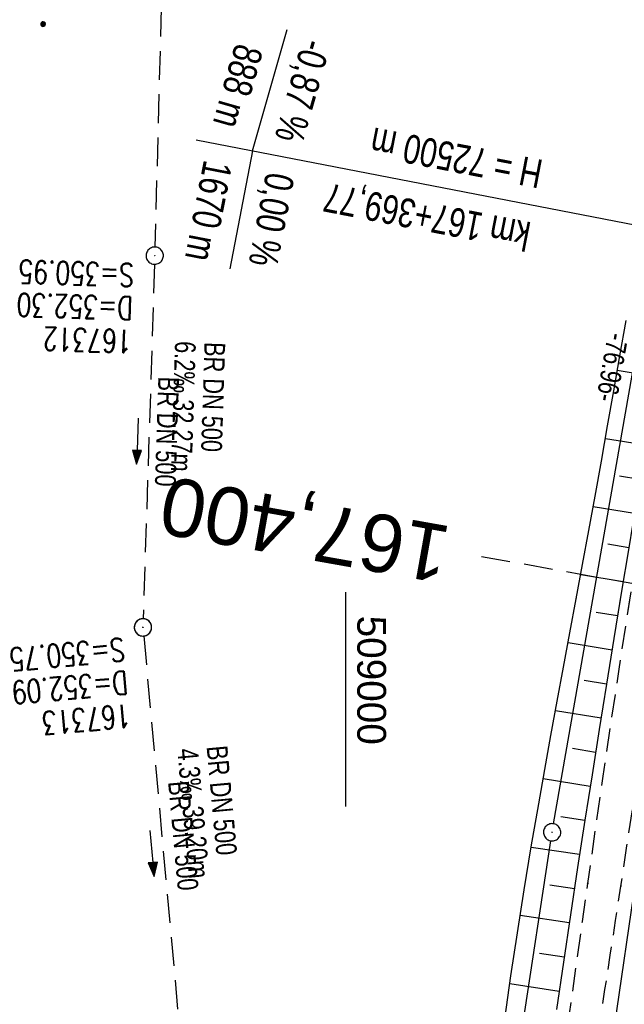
# Model space of a CAD drawing. Extents: x 508892 to 509489, y 458506 to 459473.
# Tile 10 of 62: x 508972 to 509024, y 458605 to 458691. Entities that reach past the tile are written whole.
import ezdxf
from ezdxf.enums import TextEntityAlignment as Align

# ---------------------------------------------------------------- set-up
doc = ezdxf.new("R2010")
doc.units = 0
doc.header["$LTSCALE"] = 10
doc.header["$MEASUREMENT"] = 0
for name, pattern in [('LT00', [0]), ('LT11', [0.3, 0.2, -0.1]), ('LT17', [0.15, 0.1, -0.05]), ('STRICHLINIE2', [0.375, 0.25, -0.125])]:
    doc.linetypes.add(name, pattern=pattern)
doc.layers.get('0').update_dxf_attribs({"linetype": 'LT00'})
for name, color, linetype in [('--EK_Halt-Pfeil', 4, 'LT00'), ('--EK_Haltung', 7, 'STRICHLINIE2'), ('--EK_Haltung-Text', 140, 'LT00'), ('--EK_Schacht-Text', 5, 'LT00'), ('--EK_ST-93-1', 30, 'LT17'), ('--EL_DFK_AB_L', 21, 'LT00'), ('--EL_DFK_AB_P', 7, 'LT00'), ('--EL_Halt-Pfeil', 4, 'LT00'), ('--EL_Haltung', 182, 'STRICHLINIE2'), ('--EL_Haltung-Text', 182, 'LT00'), ('-GRA-20W', 250, 'LT00'), ('ABSTAND', 8, 'LT00'), ('DFK_AB_L', 21, 'LT00'), ('DFK_AB_P', 7, 'LT00'), ('DFK_NUTZUNG', 250, 'LT00'), ('V111_BOESCH', 250, 'LT00'), ('V111_BOSCHUNG', 250, 'LT00'), ('V111_FELDWEG', 250, 'LT11'), ('V111_KA_PRUF', 182, 'LT00'), ('V111_ZAUN', 40, 'LT00'), ('V112_BOESCH', 250, 'LT00'), ('V112_BOSCHUNG', 250, 'LT00'), ('V112_FELDWEG', 250, 'LT11'), ('V112_KA_PRUF', 182, 'LT00'), ('V112_RASTER', 250, 'LT00'), ('V112_ZAUN', 40, 'LT00')]:
    doc.layers.add(name, color=color, linetype=linetype)
doc.styles.add('Beschrift', font='ARIAL.TTF')
doc.styles.add('Haltungsbeschriftung', font='ARIAL.TTF', dxfattribs={"width": 0.75})
doc.styles.add('schachtbeschriftung', font='romans.shx', dxfattribs={"width": 0.75, "height": 2})
doc.styles.get("Standard").update_dxf_attribs({"font": 'ARIAL.TTF'})

# ---------------------------------------------------------------- blocks, each defined once
blk = doc.blocks.new('SYMB0003')
at = {"color": 0, "linetype": 'ByBlock'}
for p, q in [((-0.015712, 0), (0.010166, 0.012015)), ((0, -0.021257), (-0.015712, 0)), ((0.010166, 0.012015), (0, -0.021257))]:
    blk.add_line(p, q, dxfattribs=at)
for points in [[(-0.031395, 0.499013), (-0.093691, 0.491144), (-0.154509, 0.475528), (-0.21289, 0.452414), (-0.267913, 0.422164), (-0.318712, 0.385257), (-0.364484, 0.342274), (-0.404509, 0.293893), (-0.438154, 0.240877), (-0.464888, 0.184062), (-0.484292, 0.124345), (-0.496058, 0.062667), (-0.5, 0)], [(-0.5, 0), (-0.496058, -0.062667), (-0.484292, -0.124345), (-0.464888, -0.184062), (-0.438154, -0.240877), (-0.404509, -0.293893), (-0.364485, -0.342274), (-0.318712, -0.385257), (-0.267914, -0.422164), (-0.21289, -0.452414), (-0.154509, -0.475529), (-0.093691, -0.491144), (-0.031395, -0.499014), (0.031395, -0.499014)], [(0.5, 0), (0.496057, 0.062667), (0.484292, 0.124345), (0.464888, 0.184062), (0.438153, 0.240877), (0.404509, 0.293893), (0.364484, 0.342274), (0.318712, 0.385257), (0.267913, 0.422164), (0.21289, 0.452414), (0.154509, 0.475528), (0.093691, 0.491144), (0.031395, 0.499013), (-0.031395, 0.499013)], [(0.031395, -0.499014), (0.093691, -0.491144), (0.154509, -0.475529), (0.21289, -0.452414), (0.267914, -0.422164), (0.318712, -0.385257), (0.364485, -0.342274), (0.404509, -0.293893), (0.438154, -0.240877), (0.464889, -0.184062), (0.484292, -0.124345), (0.496058, -0.062667), (0.5, 0)]]:
    blk.add_lwpolyline(points, dxfattribs=at)
blk = doc.blocks.new('Ackerland7')
at = {"layer": 'DFK_NUTZUNG', "color": 0, "linetype": 'ByBlock'}
for p, q in [((-4, 3.928), (-4, 3.67)), ((-3.95, 3.628), (-3.95, 3.97)), ((-3.9, 3.99), (-3.9, 3.607)), ((-3.85, 3.601), (-3.85, 3.997)), ((-3.8, 3.99), (-3.8, 3.607)), ((-3.75, 3.628), (-3.75, 3.97)), ((-3.7, 3.928), (-3.7, 3.67)), ((-3.65, 3.798), (-3.65, 3.8)), ((3.7, 3.929), (3.7, 3.671)), ((3.75, 3.629), (3.75, 3.971)), ((3.8, 3.992), (3.8, 3.608)), ((3.85, 3.602), (3.85, 3.998)), ((3.9, 3.992), (3.9, 3.608)), ((3.95, 3.629), (3.95, 3.971)), ((4, 3.929), (4, 3.671)), ((4.05, 3.799), (4.05, 3.801)), ((-7.85, 0.129), (-7.85, -0.129)), ((-7.8, -0.171), (-7.8, 0.171)), ((-7.75, 0.192), (-7.75, -0.192)), ((-7.7, -0.198), (-7.7, 0.198)), ((-7.65, 0.192), (-7.65, -0.192)), ((-7.6, -0.171), (-7.6, 0.171)), ((-7.55, 0.129), (-7.55, -0.129)), ((-7.5, -0.001), (-7.5, 0.001)), ((-0.15, 0.129), (-0.15, -0.129)), ((-0.1, -0.171), (-0.1, 0.171)), ((-0.05, 0.192), (-0.05, -0.192)), ((0, -0.198), (0, 0.198)), ((0.05, 0.192), (0.05, -0.192)), ((0.1, -0.171), (0.1, 0.171)), ((0.15, 0.129), (0.15, -0.129)), ((0.2, -0.001), (0.2, 0.001)), ((7.55, 0.129), (7.55, -0.129)), ((7.6, -0.171), (7.6, 0.171)), ((7.65, 0.192), (7.65, -0.192)), ((7.7, -0.198), (7.7, 0.198)), ((7.75, 0.192), (7.75, -0.192)), ((7.8, -0.171), (7.8, 0.171)), ((7.85, 0.129), (7.85, -0.129)), ((7.9, -0.001), (7.9, 0.001)), ((-4, -3.671), (-4, -3.929)), ((-3.95, -3.971), (-3.95, -3.629)), ((-3.9, -3.608), (-3.9, -3.992)), ((-3.85, -3.998), (-3.85, -3.602)), ((-3.8, -3.608), (-3.8, -3.992)), ((-3.75, -3.971), (-3.75, -3.629)), ((-3.7, -3.671), (-3.7, -3.929)), ((-3.65, -3.801), (-3.65, -3.799)), ((3.7, -3.671), (3.7, -3.929)), ((3.75, -3.971), (3.75, -3.629)), ((3.8, -3.608), (3.8, -3.992)), ((3.85, -3.998), (3.85, -3.602)), ((3.9, -3.608), (3.9, -3.992)), ((3.95, -3.971), (3.95, -3.629)), ((4, -3.671), (4, -3.929)), ((4.05, -3.801), (4.05, -3.799))]:
    blk.add_line(p, q, dxfattribs=at)
for points in [[(-3.65, 3.799), (-3.67, 3.886), (-3.725, 3.955), (-3.805, 3.994), (-3.894, 3.994), (-3.975, 3.955), (-4.03, 3.886), (-4.05, 3.799), (-4.03, 3.712), (-3.975, 3.642), (-3.894, 3.604), (-3.805, 3.604), (-3.725, 3.642), (-3.67, 3.712), (-3.65, 3.799)], [(4.05, 3.8), (4.03, 3.887), (3.975, 3.956), (3.894, 3.995), (3.805, 3.995), (3.725, 3.956), (3.67, 3.887), (3.65, 3.8), (3.67, 3.713), (3.725, 3.644), (3.805, 3.605), (3.894, 3.605), (3.975, 3.644), (4.03, 3.713), (4.05, 3.8)], [(-7.5, 0), (-7.52, 0.087), (-7.575, 0.156), (-7.655, 0.195), (-7.744, 0.195), (-7.825, 0.156), (-7.88, 0.087), (-7.9, 0)], [(0.2, 0), (0.18, 0.087), (0.125, 0.156), (0.045, 0.195), (-0.044, 0.195), (-0.125, 0.156), (-0.18, 0.087), (-0.2, 0)], [(-0.2, 0), (-0.18, -0.087), (-0.125, -0.156), (-0.044, -0.195), (0.045, -0.195), (0.125, -0.156), (0.18, -0.087), (0.2, 0)], [(7.9, 0), (7.88, 0.087), (7.825, 0.156), (7.744, 0.195), (7.655, 0.195), (7.575, 0.156), (7.52, 0.087), (7.5, 0)], [(7.5, 0), (7.52, -0.087), (7.575, -0.156), (7.655, -0.195), (7.744, -0.195), (7.825, -0.156), (7.88, -0.087), (7.9, 0)], [(-7.9, 0), (-7.88, -0.087), (-7.825, -0.156), (-7.744, -0.195), (-7.655, -0.195), (-7.575, -0.156), (-7.52, -0.087), (-7.5, 0)], [(-3.65, -3.8), (-3.67, -3.713), (-3.725, -3.644), (-3.805, -3.605), (-3.894, -3.605), (-3.975, -3.644), (-4.03, -3.713), (-4.05, -3.8), (-4.03, -3.887), (-3.975, -3.956), (-3.894, -3.995), (-3.805, -3.995), (-3.725, -3.956), (-3.67, -3.887), (-3.65, -3.8)], [(4.05, -3.8), (4.03, -3.713), (3.975, -3.644), (3.894, -3.605), (3.805, -3.605), (3.725, -3.644), (3.67, -3.713), (3.65, -3.8), (3.67, -3.887), (3.725, -3.956), (3.805, -3.995), (3.894, -3.995), (3.975, -3.956), (4.03, -3.887), (4.05, -3.8)]]:
    blk.add_lwpolyline(points, dxfattribs=at)
blk = doc.blocks.new('SYMB0011')
at = {"color": 0, "linetype": 'ByBlock'}
for p, q in [((0.5, 0), (-0.5, 0)), ((0, 0.5), (0, -0.5))]:
    blk.add_line(p, q, dxfattribs=at)
blk = doc.blocks.new('SYMB0070')
at = {"color": 0, "linetype": 'ByBlock'}
for p, q in [((-0.5, 0), (0.2, 0)), ((0.5, 0), (0.2, 0.1)), ((0.2, 0.1), (0.2, 0)), ((0.468, 0), (0.21, 0.086)), ((0.21, 0.086), (0.21, -0.086)), ((0.21, -0.086), (0.468, 0)), ((0.22, -0.072), (0.437, 0)), ((0.23, -0.058), (0.405, 0)), ((0.24, -0.045), (0.374, 0)), ((0.342, 0), (0.25, 0.031)), ((0.25, 0.031), (0.25, -0.031)), ((0.25, -0.031), (0.342, 0)), ((0.26, -0.017), (0.31, 0)), ((0.27, -0.003), (0.279, 0))]:
    blk.add_line(p, q, dxfattribs=at)
for points in [[(0.2, 0), (0.2, -0.1), (0.5, 0)], [(0.437, 0), (0.22, 0.072), (0.22, -0.072)], [(0.405, 0), (0.23, 0.058), (0.23, -0.058)], [(0.374, 0), (0.24, 0.045), (0.24, -0.045)], [(0.31, 0), (0.26, 0.017), (0.26, -0.017)], [(0.279, 0), (0.27, 0.003), (0.27, -0.003)]]:
    blk.add_lwpolyline(points, dxfattribs=at)

msp = doc.modelspace()

# ---------------------------------------------------------------- linework, layer by layer
at = {"layer": '--EK_Haltung'}
for p, q in [((508984.664, 458718.062), (508983.447, 458671.064)), ((508983.404, 458669.564), (508982.43, 458638.809)), ((508982.474, 458637.312), (508985.887, 458599.768))]:
    msp.add_line(p, q, dxfattribs=at)
at = {"layer": '--EK_ST-93-1', "ltscale": 2.5}
msp.add_line((509051.158, 458637.143), (509011.793, 458644.191), dxfattribs=at)
at = {"layer": '--EL_DFK_AB_L'}
for p, q in [((509018.039, 458621.018), (509031.031, 458695.35)), ((509009.199, 458563.439), (509017.797, 458619.539))]:
    msp.add_line(p, q, dxfattribs=at)
at = {"layer": '--EL_Haltung'}
for p, q in [((508984.664, 458718.062), (508983.447, 458671.064)), ((508983.404, 458669.564), (508982.43, 458638.809)), ((508982.474, 458637.312), (508985.887, 458599.768))]:
    msp.add_line(p, q, dxfattribs=at)
at = {"layer": '-GRA-20W'}
for p, q in [((508991.922, 458679.418), (508994.932, 458689.945)), ((508987.013, 458680.369), (509026.332, 458672.75)), ((508991.922, 458679.418), (508989.934, 458669.167))]:
    msp.add_line(p, q, dxfattribs=at)
at = {"layer": 'DFK_AB_L'}
for p, q in [((509018.039, 458621.018), (509031.031, 458695.35)), ((509009.199, 458563.439), (509017.797, 458619.539))]:
    msp.add_line(p, q, dxfattribs=at)
at = {"layer": 'V111_BOESCH'}
for points in [[(509033.169, 458694.526), (509032.405, 458690.605), (509031.661, 458686.682), (509030.935, 458682.755), (509030.227, 458678.825), (509029.569, 458675.092), (509028.923, 458671.356), (509028.288, 458667.618), (509027.661, 458663.878), (509027.04, 458660.136), (509026.424, 458656.393), (509025.811, 458652.649), (509025.199, 458648.905), (509024.555, 458644.965), (509023.91, 458641.025), (509023.268, 458637.085), (509022.63, 458633.145), (509021.997, 458629.206), (509021.371, 458625.267), (509020.754, 458621.329), (509020.121, 458617.227), (509019.5, 458613.125), (509018.889, 458609.021), (509018.288, 458604.914)], [(509013.791, 458604.072), (509014.328, 458607.818), (509014.893, 458611.557), (509015.484, 458615.291), (509016.1, 458619.021), (509016.74, 458622.748), (509017.264, 458625.714), (509017.8, 458628.68), (509018.344, 458631.645), (509018.894, 458634.611), (509019.448, 458637.576), (509020.002, 458640.542), (509020.555, 458643.509), (509021.103, 458646.476), (509021.643, 458649.445), (509022.188, 458652.49), (509022.725, 458655.536), (509023.257, 458658.583), (509023.787, 458661.629), (509024.317, 458664.676)]]:
    msp.add_lwpolyline(points, dxfattribs=at)
at = {"layer": 'V111_BOSCHUNG'}
for p, q in [((509026.981, 458659.777), (509023.562, 458660.338)), ((509026.009, 458653.857), (509022.53, 458654.427)), ((509025.525, 458650.896), (509023.766, 458651.184)), ((509025.041, 458647.935), (509021.476, 458648.52)), ((509024.556, 458644.975), (509022.746, 458645.271)), ((509024.072, 458642.014), (509020.389, 458642.618)), ((509023.589, 458639.053), (509021.714, 458639.361)), ((509023.107, 458636.092), (509019.288, 458636.719)), ((509022.628, 458633.131), (509020.683, 458633.45)), ((509022.151, 458630.169), (509018.192, 458630.818)), ((509021.678, 458627.206), (509019.665, 458627.536)), ((509021.211, 458624.252), (509017.12, 458624.904)), ((509020.749, 458621.297), (509018.674, 458621.619)), ((509020.292, 458618.342), (509016.092, 458618.973)), ((509019.839, 458615.376), (509017.721, 458615.694)), ((509019.392, 458612.41), (509015.127, 458613.051)), ((509018.951, 458609.442), (509016.809, 458609.764)), ((509018.515, 458606.474), (509014.226, 458607.119))]:
    msp.add_line(p, q, dxfattribs=at)
at = {"layer": 'V111_FELDWEG', "flags": 128}
for points in [[(509016.02, 458560.853), (509016.292, 458562.673), (509016.666, 458565.267), (509017.028, 458567.862), (509017.382, 458570.459), (509017.728, 458573.056), (509018.07, 458575.654), (509018.411, 458578.252), (509018.752, 458580.851), (509019.096, 458583.448), (509019.446, 458586.045), (509019.804, 458588.641), (509020.23, 458591.642), (509020.668, 458594.641), (509021.116, 458597.639), (509021.571, 458600.636), (509022.031, 458603.633), (509022.494, 458606.629), (509022.957, 458609.624), (509023.42, 458612.62), (509023.878, 458615.617), (509024.403, 458619.094), (509024.923, 458622.571), (509025.44, 458626.049), (509025.957, 458629.527), (509026.476, 458633.005), (509027, 458636.481), (509027.532, 458639.957), (509028.074, 458643.431), (509028.772, 458647.789), (509029.488, 458652.143), (509030.222, 458656.495), (509030.972, 458660.844), (509031.737, 458665.191), (509032.515, 458669.535), (509033.4, 458674.393), (509034.298, 458679.249), (509035.208, 458684.103), (509036.129, 458688.955), (509037.057, 458693.805), (509038.339, 458700.443), (509039.632, 458707.079), (509040.935, 458713.713), (509042.246, 458720.346), (509043.026, 458724.272), (509043.811, 458728.198), (509044.602, 458732.122), (509045.403, 458736.044), (509046.215, 458739.964), (509047.041, 458743.881), (509047.909, 458747.915), (509048.794, 458751.946), (509049.699, 458755.972), (509050.625, 458759.993), (509051.572, 458764.009), (509052.543, 458768.02), (509053.184, 458770.613), (509053.832, 458773.205), (509054.486, 458775.795), (509055.144, 458778.384), (509055.802, 458780.973), (509056.458, 458783.562), (509057.111, 458786.152), (509057.757, 458788.744), (509058.741, 458792.759), (509059.707, 458796.779), (509060.657, 458800.803), (509061.592, 458804.83), (509062.514, 458808.86), (509063.427, 458812.893), (509064.013, 458815.5), (509064.597, 458818.108), (509065.182, 458820.715), (509065.771, 458823.321), (509066.365, 458825.926), (509066.967, 458828.53), (509067.579, 458831.13), (509068.203, 458833.728), (509068.841, 458836.322), (509069.549, 458839.124), (509070.274, 458841.921), (509071.014, 458844.715), (509071.765, 458847.506), (509072.526, 458850.295), (509073.293, 458853.082), (509074.066, 458855.867), (509074.84, 458858.652), (509075.897, 458862.451), (509076.954, 458866.25), (509078.015, 458870.047), (509079.081, 458873.844), (509080.154, 458877.638), (509081.236, 458881.429), (509082.346, 458885.28), (509083.467, 458889.128), (509084.595, 458892.973), (509085.731, 458896.817), (509086.872, 458900.659), (509088.017, 458904.5), (509088.949, 458907.621), (509089.88, 458910.741), (509090.808, 458913.863), (509091.731, 458916.986), (509092.645, 458920.112), (509093.43, 458922.825), (509094.211, 458925.54), (509094.988, 458928.256), (509095.765, 458930.972), (509096.545, 458933.687), (509097.329, 458936.4), (509098.121, 458939.112), (509098.756, 458941.261), (509099.395, 458943.408), (509100.035, 458945.556), (509100.674, 458947.704), (509101.311, 458949.852), (509101.941, 458952.003), (509102.564, 458954.156), (509103.15, 458956.218), (509103.73, 458958.282), (509104.305, 458960.347), (509104.877, 458962.413), (509105.449, 458964.478), (509106.023, 458966.543), (509106.601, 458968.605), (509107.253, 458970.901), (509107.91, 458973.195), (509108.568, 458975.489), (509109.224, 458977.784), (509109.874, 458980.082), (509110.514, 458982.384), (509111.141, 458984.692), (509111.751, 458987.007), (509112.341, 458989.332), (509112.646, 458990.573), (509112.952, 458991.815), (509113.264, 458993.055), (509113.589, 458994.29), (509113.935, 458995.518), (509114.307, 458996.736), (509114.713, 458997.942), (509115.159, 458999.134), (509115.652, 459000.308), (509116.199, 459001.462), (509116.806, 459002.594), (509117.278, 459003.383), (509117.788, 459004.149), (509118.338, 459004.883), (509118.932, 459005.573), (509119.572, 459006.211), (509120.262, 459006.785), (509120.858, 459007.199), (509121.484, 459007.574), (509122.132, 459007.916), (509122.798, 459008.234), (509123.476, 459008.537), (509124.159, 459008.831)], [(509012.972, 458562.009), (509013.128, 458563.021), (509013.641, 458566.312), (509014.158, 458569.602), (509014.677, 458572.891), (509015.197, 458576.181), (509015.714, 458579.471), (509016.227, 458582.762), (509016.734, 458586.053), (509017.232, 458589.346), (509017.722, 458592.655), (509018.203, 458595.966), (509018.676, 458599.277), (509019.145, 458602.59), (509019.61, 458605.902), (509020.074, 458609.215), (509020.538, 458612.528), (509021.005, 458615.841), (509021.668, 458620.493), (509022.341, 458625.143), (509023.026, 458629.792), (509023.723, 458634.439), (509024.434, 458639.083), (509025.16, 458643.726), (509026.003, 458648.984), (509026.867, 458654.239), (509027.754, 458659.489), (509028.665, 458664.735), (509029.599, 458669.977), (509030.148, 458672.995), (509030.704, 458676.013), (509031.264, 458679.029), (509031.826, 458682.045), (509032.389, 458685.062), (509032.951, 458688.079), (509033.508, 458691.097), (509034.061, 458694.117), (509034.503, 458696.562), (509034.945, 458699.007), (509035.389, 458701.452), (509035.838, 458703.895), (509036.298, 458706.337), (509036.77, 458708.775), (509037.259, 458711.21), (509037.769, 458713.639), (509038.303, 458716.063), (509038.864, 458718.48), (509039.457, 458720.89), (509039.857, 458722.442), (509040.267, 458723.992), (509040.68, 458725.541), (509041.094, 458727.09), (509041.501, 458728.641), (509041.898, 458730.194), (509042.278, 458731.751), (509042.638, 458733.312), (509042.971, 458734.88), (509043.274, 458736.456), (509043.54, 458738.04), (509043.765, 458739.633), (509043.943, 458741.238), (509044.07, 458742.855), (509044.141, 458744.486), (509044.152, 458745.264), (509044.139, 458746.042), (509044.092, 458746.813), (509044.003, 458747.576), (509043.86, 458748.324), (509043.655, 458749.053), (509043.377, 458749.76), (509043.036, 458750.412), (509042.627, 458751.032), (509042.157, 458751.616), (509041.633, 458752.158), (509041.062, 458752.65), (509040.452, 458753.089), (509039.809, 458753.466), (509039.142, 458753.778), (509038.405, 458754.035), (509037.651, 458754.22), (509036.883, 458754.346), (509036.102, 458754.423), (509035.312, 458754.463), (509034.516, 458754.478), (509033.717, 458754.48), (509032.917, 458754.48), (509031.066, 458754.512), (509029.227, 458754.592), (509027.398, 458754.716), (509025.578, 458754.879), (509023.766, 458755.077), (509021.961, 458755.306), (509020.162, 458755.562), (509018.368, 458755.839), (509016.578, 458756.134), (509014.791, 458756.443), (509013.007, 458756.761), (509011.223, 458757.083), (509009.439, 458757.406), (509007.654, 458757.725), (509005.867, 458758.036), (509003.237, 458758.471), (509000.601, 458758.882), (508997.96, 458759.27), (508995.315, 458759.638), (508992.665, 458759.99), (508990.013, 458760.326), (508987.358, 458760.65), (508984.702, 458760.965), (508982.045, 458761.272), (508979.388, 458761.574), (508975.548, 458762.006), (508971.71, 458762.435), (508967.872, 458762.863), (508964.036, 458763.291), (508960.2, 458763.722), (508956.365, 458764.157), (508952.53, 458764.597), (508951.993, 458764.66)]]:
    msp.add_lwpolyline(points, dxfattribs=at)
at = {"layer": 'V111_ZAUN'}
msp.add_line((509025.182, 458616.288), (509023.007, 458601.447), dxfattribs=at)
at = {"layer": 'V112_BOESCH'}
for points in [[(509013.791, 458604.072), (509014.328, 458607.818), (509014.893, 458611.557), (509015.484, 458615.291), (509016.1, 458619.021), (509016.74, 458622.748), (509017.264, 458625.714), (509017.8, 458628.68), (509018.344, 458631.645), (509018.894, 458634.611), (509019.448, 458637.576), (509020.002, 458640.542), (509020.009, 458640.578)], [(509023.821, 458640.477), (509023.268, 458637.085), (509022.63, 458633.145), (509021.997, 458629.206), (509021.371, 458625.267), (509020.754, 458621.329), (509020.121, 458617.227), (509019.5, 458613.125), (509018.889, 458609.021), (509018.288, 458604.914)]]:
    msp.add_lwpolyline(points, dxfattribs=at)
at = {"layer": 'V112_BOSCHUNG'}
for p, q in [((509023.589, 458639.053), (509021.714, 458639.361)), ((509023.107, 458636.092), (509019.288, 458636.719)), ((509022.628, 458633.131), (509020.683, 458633.45)), ((509022.151, 458630.169), (509018.192, 458630.818)), ((509021.678, 458627.206), (509019.665, 458627.536)), ((509021.211, 458624.252), (509017.12, 458624.904)), ((509020.749, 458621.297), (509018.674, 458621.619)), ((509020.292, 458618.342), (509016.092, 458618.973)), ((509019.839, 458615.376), (509017.721, 458615.695)), ((509019.392, 458612.41), (509015.127, 458613.051)), ((509018.951, 458609.442), (509016.809, 458609.764)), ((509018.515, 458606.474), (509014.226, 458607.119))]:
    msp.add_line(p, q, dxfattribs=at)
at = {"layer": 'V112_FELDWEG', "flags": 128}
for points in [[(509012.972, 458562.009), (509013.128, 458563.021), (509013.641, 458566.312), (509014.158, 458569.602), (509014.677, 458572.891), (509015.197, 458576.181), (509015.714, 458579.471), (509016.227, 458582.762), (509016.734, 458586.053), (509017.232, 458589.346), (509017.722, 458592.655), (509018.203, 458595.966), (509018.676, 458599.277), (509019.145, 458602.59), (509019.61, 458605.902), (509020.074, 458609.215), (509020.538, 458612.528), (509021.005, 458615.841), (509021.668, 458620.493), (509022.341, 458625.143), (509023.026, 458629.792), (509023.723, 458634.439), (509024.434, 458639.083), (509024.648, 458640.455)], [(509016.02, 458560.853), (509016.292, 458562.673), (509016.666, 458565.267), (509017.028, 458567.862), (509017.382, 458570.459), (509017.728, 458573.056), (509018.07, 458575.654), (509018.411, 458578.252), (509018.752, 458580.851), (509019.096, 458583.448), (509019.446, 458586.045), (509019.804, 458588.641), (509020.23, 458591.642), (509020.668, 458594.641), (509021.116, 458597.639), (509021.571, 458600.636), (509022.031, 458603.633), (509022.494, 458606.629), (509022.957, 458609.624), (509023.42, 458612.62), (509023.878, 458615.617), (509024.403, 458619.094), (509024.923, 458622.571), (509025.44, 458626.049), (509025.957, 458629.527), (509026.476, 458633.005), (509027, 458636.481), (509027.532, 458639.957), (509027.598, 458640.378)]]:
    msp.add_lwpolyline(points, dxfattribs=at)
at = {"layer": 'V112_RASTER'}
msp.add_line((509000, 458622.512), (509000, 458641.104), dxfattribs=at)
at = {"layer": 'V112_ZAUN'}
msp.add_line((509025.182, 458616.288), (509023.007, 458601.447), dxfattribs=at)

# ---------------------------------------------------------------- block references
at = {"layer": '--EK_Halt-Pfeil', "yscale": 4, "zscale": 4}
for p, xscale, rotation in [((508981.917, 458654.218), 3.999999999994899, 268.186069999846), ((508983.185, 458618.449), 4.000000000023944, 275.1928400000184)]:
    msp.add_blockref('SYMB0070', p, dxfattribs=dict(at, xscale=xscale, rotation=rotation))
at = {"layer": '--EL_DFK_AB_P', "xscale": 1.500000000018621, "yscale": 1.5, "zscale": 1.5, "rotation": 264.7377099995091}
msp.add_blockref('SYMB0003', (509017.91, 458620.28), dxfattribs=at)
at = {"layer": '--EL_Halt-Pfeil', "yscale": 4, "zscale": 4}
for p, xscale, rotation in [((508981.917, 458654.218), 3.999999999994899, 268.186069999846), ((508983.185, 458618.449), 4.000000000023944, 275.1928400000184)]:
    msp.add_blockref('SYMB0070', p, dxfattribs=dict(at, xscale=xscale, rotation=rotation))
at = {"layer": 'DFK_AB_P', "xscale": 1.500000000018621, "yscale": 1.5, "zscale": 1.5, "rotation": 264.7377099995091}
msp.add_blockref('SYMB0003', (509017.91, 458620.28), dxfattribs=at)
at = {"layer": 'DFK_NUTZUNG', "rotation": 264.7376999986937}
msp.add_blockref('Ackerland7', (508970.313, 458694.584), dxfattribs=at)
at = {"layer": 'V111_FELDWEG', "xscale": 0.09999999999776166, "yscale": 0.09999999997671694, "zscale": 0.1, "rotation": 249.2379000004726}
for p in [(509021.005, 458615.841), (509023.878, 458615.617)]:
    msp.add_blockref('SYMB0011', p, dxfattribs=at)
at = {"layer": 'V111_KA_PRUF', "xscale": 1.499999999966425, "yscale": 1.5, "zscale": 1.5, "rotation": 249.2379000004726}
for p in [(508983.428, 458670.314), (508982.406, 458638.059)]:
    msp.add_blockref('SYMB0003', p, dxfattribs=at)
at = {"layer": 'V112_FELDWEG', "xscale": 0.1000000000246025, "yscale": 0.09999999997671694, "zscale": 0.1, "rotation": 268.4925099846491}
for p in [(509021.005, 458615.841), (509023.878, 458615.617)]:
    msp.add_blockref('SYMB0011', p, dxfattribs=at)
at = {"layer": 'V112_KA_PRUF', "xscale": 1.500000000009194, "yscale": 1.5, "zscale": 1.5, "rotation": 268.4925099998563}
msp.add_blockref('SYMB0003', (508982.406, 458638.059), dxfattribs=at)

# ---------------------------------------------------------------- texts
at = {"layer": '--EK_Haltung-Text', "style": 'Haltungsbeschriftung', "width": 0.75}
for s, rotation, p in [('6.2‰ 32.27m', -91.81393, (508985.195, 458662.919)), ('BR DN 500', -91.81393, (508987.753, 458662.838)), ('4.3‰ 39.20m', -84.80716, (508985.376, 458627.485)), ('BR DN 500', -84.80716, (508987.925, 458627.716))]:
    msp.add_text(s, height=1.8, rotation=rotation, dxfattribs=at).set_placement(p)
at = {"layer": '--EK_Schacht-Text', "style": 'schachtbeschriftung', "width": 0.75}
for s, rotation, p in [('S=350.95', -181.81393, (508981.655, 458669.62)), ('D=352.30', -181.81393, (508981.564, 458666.741)), ('167312', -181.81393, (508981.473, 458663.863)), ('S=350.75', -174.80716, (508980.731, 458637.153)), ('D=352.09', -174.80716, (508980.992, 458634.285)), ('167313', -174.80716, (508981.252, 458631.417))]:
    msp.add_text(s, height=2, rotation=rotation, dxfattribs=at).set_placement(p)
at = {"layer": '--EK_ST-93-1', "style": 'Beschrift'}
msp.add_text('167,400', height=5, rotation=-190.10435, dxfattribs=at).set_placement((509008.88, 458644.308), align=Align.MIDDLE_LEFT)
at = {"layer": '--EL_Haltung-Text', "style": 'Haltungsbeschriftung', "width": 0.75}
for rotation, p in [(-91.81393, (508983.744, 458659.84)), (-84.80716, (508984.583, 458624.654))]:
    msp.add_text('BR DN 500', height=1.8, rotation=rotation, dxfattribs=at).set_placement(p)
at = {"layer": '-GRA-20W', "style": 'Beschrift', "width": 0.75}
msp.add_text('888 m', height=2.5, rotation=254.04475, dxfattribs=at).set_placement((508990.858, 458681.152), align=Align.TOP_RIGHT)
msp.add_text('-0,87 %', height=2.5, rotation=254.04475, dxfattribs=at).set_placement((508993.814, 458680.579), align=Align.RIGHT)
for s, rotation, p in [('H = 72500 m', 169.03315, (509016.751, 458676.134)), ('1670 m', 259.02488, (508990.164, 458678.231))]:
    msp.add_text(s, height=2.5, rotation=rotation, dxfattribs=at).set_placement(p, align=Align.TOP_LEFT)
for s, rotation, p in [('0,00 %', 259.02488, (508993.109, 458677.66)), ('km 167+369,77', 169.03315, (509016.18, 458673.189))]:
    msp.add_text(s, height=2.5, rotation=rotation, dxfattribs=at).set_placement(p)
at = {"layer": 'ABSTAND', "width": 0.75}
msp.add_text(' -76.96-', height=1.8, rotation=-99.915, dxfattribs=at).set_placement((509022.848, 458664.217))
at = {"layer": 'V112_RASTER', "width": 0.962}
msp.add_text(' 509000', height=2.5, rotation=-90.00006, dxfattribs=at).set_placement((509001, 458640.012))

doc.saveas('drawing.dxf')
